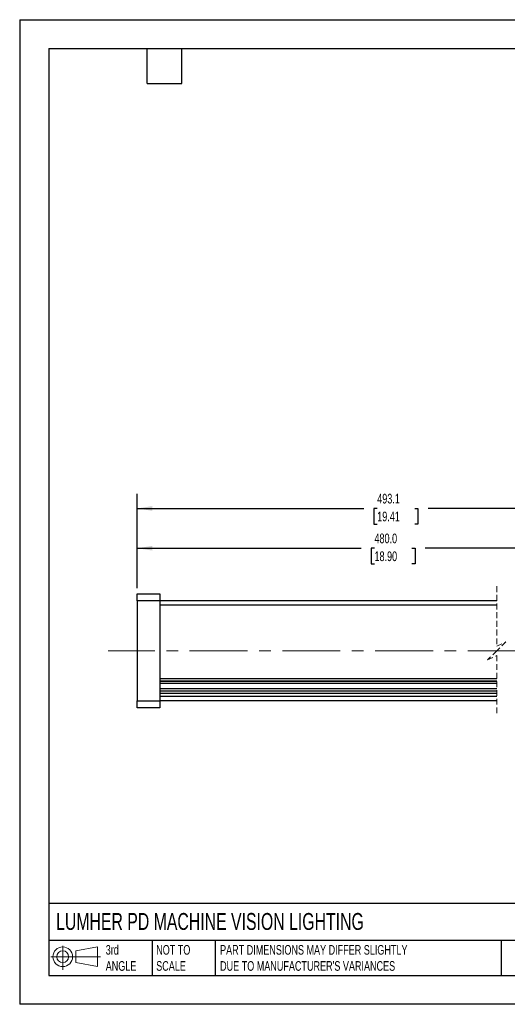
# Model space of a CAD drawing. Header units: millimetres. Extents: x 0 to 279, y 0 to 216.
# Tile 1 of 4: x 0 to 107, y 0 to 216. Entities that reach past the tile are written whole.
import ezdxf

# ---------------------------------------------------------------- set-up
doc = ezdxf.new("R2010")
doc.units = ezdxf.units.MM
doc.linetypes.add('CENTERX2', pattern=[20.32, 12.7, -2.54, 2.54, -2.54])
doc.linetypes.add('HIDDEN', pattern=[1.905, 1.27, -0.635])
doc.layers.add('CENTER', color=40, linetype='CENTERX2')
doc.layers.add('DIMENSIONS', color=140, linetype='Continuous', lineweight=25)
doc.layers.add('TEXT', color=140, linetype='Continuous', lineweight=25)
doc.styles.add('SLDTEXTSTYLE0', font='TXT', dxfattribs={"width": 0.7})
doc.dimstyles.new('SLDDIMSTYLE1', dxfattribs={"dimtxt": 2.158008, "dimasz": 3.302, "dimexe": 0, "dimexo": 0.0625, "dimgap": 0.539502, "dimtad": 0, "dimtih": 1, "dimtoh": 1, "dimdec": 1, "dimrnd": 1e-09, "dimzin": 4, "dimdsep": 46, "dimtxsty": 'SLDTEXTSTYLE0', "dimsah": 1, "dimcen": 0.09, "dimadec": 0, "dimazin": 1, "dimtfac": 1, "dimtdec": 1, "dimtofl": 0, "dimtmove": 0, "dimatfit": 3, "dimfxl": 0, "dimfrac": 2, "dimtolj": 1, "dimtzin": 12, "dimarcsym": 0})
doc.dimstyles.new('SLDDIMSTYLE3', dxfattribs={"dimtxt": 2.158008, "dimasz": 3.302, "dimexe": 0, "dimexo": 0.0625, "dimgap": 0.539502, "dimtad": 0, "dimtih": 1, "dimtoh": 1, "dimdec": 1, "dimrnd": 1e-09, "dimzin": 12, "dimdsep": 46, "dimtxsty": 'SLDTEXTSTYLE0', "dimsah": 1, "dimcen": 0.09, "dimadec": 0, "dimazin": 3, "dimtfac": 1, "dimtdec": 1, "dimtofl": 0, "dimtmove": 0, "dimatfit": 3, "dimfxl": 0, "dimfrac": 2, "dimtolj": 1, "dimtzin": 12, "dimarcsym": 0})

# ---------------------------------------------------------------- blocks, each defined once
blk = doc.blocks.new('Block11')
at = {"color": 7, "linetype": 'Continuous', "lineweight": 18}
for p, q in [((2.59, 5.31), (2.59, 0)), ((5.48, 4.17), (10.18, 5.03)), ((10.18, 5.03), (10.18, 0.73)), ((0, 2.88), (10.87, 2.88)), ((5.48, 1.6), (5.48, 4.17)), ((5.48, 1.6), (10.18, 0.73))]:
    blk.add_line(p, q, dxfattribs=at)
for radius in [2.15, 1.29]:
    blk.add_circle((2.59, 2.88), radius, dxfattribs=at)
blk = doc.blocks.new('Block12')
at = {"color": 7, "linetype": 'Continuous'}
blk.add_blockref('Block11', (0, 0), dxfattribs=at)
blk = doc.blocks.new('_D_5')
at = {"layer": 'DIMENSIONS'}
for p, q in [((25.72, 91.28), (25.72, 103.18)), ((180.76, 91.28), (180.76, 103.18)), ((25.72, 100), (74.82, 100)), ((77.74, 100), (77.02, 100)), ((77.02, 100), (77.02, 96.58)), ((85.95, 100), (86.68, 100)), ((86.68, 100), (86.68, 96.58)), ((129.89, 100), (88.88, 100)), ((130.6, 101.42), (129.89, 100)), ((132.01, 98.59), (130.6, 101.42)), ((132.72, 100), (132.01, 98.59)), ((180.76, 100), (132.72, 100)), ((77.02, 96.58), (77.74, 96.58)), ((86.68, 96.58), (85.95, 96.58))]:
    blk.add_line(p, q, dxfattribs=at)
for points in [[(25.72, 100), (29.03, 99.5), (29.03, 100.51)], [(180.76, 100), (177.46, 100.51), (177.46, 99.5)]]:
    blk.add_solid(points, dxfattribs=at)
at = {"layer": 'DIMENSIONS', "char_height": 2.117, "attachment_point": 1, "style": 'SLDTEXTSTYLE0'}
for s, insert in [('480.0', (77.74, 103.22)), ('18.90', (77.74, 99.3))]:
    blk.add_mtext(s, dxfattribs=dict(at, insert=insert))
blk = doc.blocks.new('_D_6')
at = {"layer": 'DIMENSIONS'}
for p, q in [((25.72, 91.28), (25.72, 111.91)), ((138.86, 110.14), (137.45, 107.32)), ((139.56, 108.73), (138.86, 110.14)), ((193.86, 84.13), (193.86, 111.91)), ((25.72, 108.73), (75.42, 108.73)), ((78.34, 108.73), (77.61, 108.73)), ((77.61, 108.73), (77.61, 105.3)), ((86.55, 108.73), (87.27, 108.73)), ((87.27, 108.73), (87.27, 105.3)), ((136.74, 108.73), (89.47, 108.73)), ((137.45, 107.32), (136.74, 108.73)), ((193.86, 108.73), (139.56, 108.73)), ((77.61, 105.3), (78.34, 105.3)), ((87.27, 105.3), (86.55, 105.3))]:
    blk.add_line(p, q, dxfattribs=at)
for points in [[(25.72, 108.73), (29.03, 108.22), (29.03, 109.24)], [(193.86, 108.73), (190.56, 109.24), (190.56, 108.22)]]:
    blk.add_solid(points, dxfattribs=at)
at = {"layer": 'DIMENSIONS', "char_height": 2.117, "attachment_point": 1, "style": 'SLDTEXTSTYLE0'}
for s, insert in [('493.1', (78.34, 111.94)), ('19.41', (78.34, 108.03))]:
    blk.add_mtext(s, dxfattribs=dict(at, insert=insert))

msp = doc.modelspace()

# ---------------------------------------------------------------- linework, layer by layer
at = {"color": 7, "linetype": 'Continuous'}
for p, q in [((0, 215.9), (0, 0)), ((0, 215.9), (279.4, 215.9)), ((279.4, 0), (0, 0))]:
    msp.add_line(p, q, dxfattribs=at)
at = {"color": 7, "linetype": 'HIDDEN', "lineweight": 18}
for p, q in [((104.54, 91.68), (104.54, 78.51)), ((104.54, 78.51), (106.54, 79.51)), ((106.54, 79.51), (104.54, 77.51)), ((104.54, 77.51), (102.54, 75.51)), ((102.54, 75.51), (104.54, 76.51)), ((104.54, 76.51), (104.54, 63.33))]:
    msp.add_line(p, q, dxfattribs=at)
for p, q in [((25.72, 88.51), (25.72, 90.01)), ((25.72, 90.01), (30.72, 90.01)), ((30.72, 90.01), (30.72, 88.51)), ((30.72, 88.51), (25.72, 88.51)), ((25.72, 88.51), (25.72, 66.51)), ((30.72, 88.51), (30.72, 66.51)), ((104.54, 88.51), (30.72, 88.51)), ((104.54, 87.51), (30.72, 87.51)), ((30.72, 71.41), (104.54, 71.41)), ((30.72, 70.92), (104.54, 70.92)), ((30.72, 70.88), (104.54, 70.88)), ((30.72, 70.39), (104.54, 70.39)), ((30.72, 69.25), (104.54, 69.25)), ((30.72, 68.76), (104.54, 68.76)), ((30.72, 68.73), (104.54, 68.73)), ((30.72, 68.24), (104.54, 68.24)), ((104.54, 67.51), (30.72, 67.51)), ((25.72, 65.01), (25.72, 66.51)), ((25.72, 66.51), (30.72, 66.51)), ((30.72, 65.01), (25.72, 65.01)), ((30.72, 66.51), (30.72, 65.01)), ((104.54, 66.51), (30.72, 66.51))]:
    msp.add_line(p, q)
at = {"layer": 'CENTER', "linetype": 'CENTERX2', "lineweight": 18}
msp.add_line((110.89, 77.51), (19.37, 77.51), dxfattribs=at)
at = {"layer": 'TEXT'}
for p, q in [((6.35, 209.55), (273.05, 209.55)), ((6.35, 209.55), (6.35, 6.35)), ((27.94, 201.93), (27.94, 209.55)), ((35.56, 201.93), (35.56, 209.55)), ((27.94, 201.93), (35.56, 201.93)), ((273.05, 22.13), (6.35, 22.13)), ((273.05, 13.97), (6.35, 13.97)), ((29.04, 13.97), (29.04, 6.35)), ((42.84, 13.97), (42.84, 6.35)), ((105.48, 13.97), (105.48, 6.35)), ((6.35, 6.35), (273.05, 6.35))]:
    msp.add_line(p, q, dxfattribs=at)

# ---------------------------------------------------------------- block references
msp.add_blockref('Block12', (6.84, 7.55), dxfattribs=at)

# ---------------------------------------------------------------- texts
at = {"layer": 'TEXT', "attachment_point": 1, "style": 'SLDTEXTSTYLE0'}
for s, insert, char_height in [('LUMHER PD MACHINE VISION LIGHTING', (7.97, 20.02), 3.7042), ('3rd^JANGLE', (18.85, 13), 2.117), ('NOT TO^JSCALE', (29.91, 13), 2.1167), ("PART DIMENSIONS MAY DIFFER SLIGHTLY ^JDUE TO MANUFACTURER'S VARIANCES", (43.91, 13), 2.1167)]:
    msp.add_mtext(s, dxfattribs=dict(at, insert=insert, char_height=char_height))

# ---------------------------------------------------------------- dimensions: what is measured, and where the dimension line sits
at = {"layer": 'DIMENSIONS'}
for base, p1, p2, text, dimstyle, picture, middle in [((193.86, 108.73), (25.72, 90.01), (193.86, 82.86), '493.1', 'SLDDIMSTYLE3', '_D_6', (82.44, 108.73)), ((25.72, 100), (180.76, 90.01), (25.72, 90.01), '480.0', 'SLDDIMSTYLE1', '_D_5', (81.85, 100))]:
    dim = msp.add_linear_dim(base=base, p1=p1, p2=p2, text=text, dimstyle=dimstyle, dxfattribs=at)
    dim.commit()
    dim.dimension.update_dxf_attribs({"geometry": picture, "text_midpoint": middle, "dimtype": 160})

doc.saveas('drawing.dxf')
